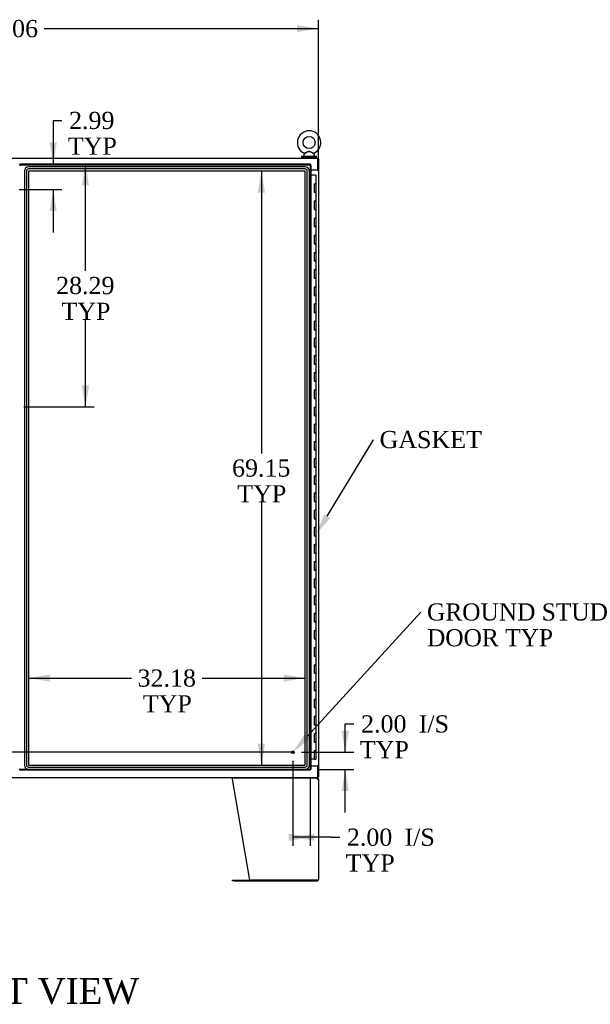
# Model space of a CAD drawing. Header units: inches. Extents: x 2 to 538, y -2 to 358.
# Tile 20 of 43: x 153 to 219, y 123 to 237. Entities that reach past the tile are written whole.
import ezdxf
from ezdxf import colors
from ezdxf.entities.mleader import LeaderData, LeaderLine
from ezdxf.enums import TextEntityAlignment as Align
from ezdxf.lldxf.tags import DXFTag
from ezdxf.math import Vec2, Vec3

# ---------------------------------------------------------------- set-up
doc = ezdxf.new("R2010")
doc.units = ezdxf.units.IN
doc.header["$MEASUREMENT"] = 0
for name, color, linetype in [('COM50677-1', 7, 'Continuous'), ('COM55595-3', 7, 'Continuous'), ('COM55602-2', 7, 'Continuous'), ('COM55607-2', 7, 'Continuous'), ('COM70112-4', 7, 'Continuous'), ('COM70220', 7, 'Continuous'), ('COM71182-2', 7, 'Continuous'), ('COM71183-4', 7, 'Continuous'), ('Default', 7, 'Continuous'), ('SCS86415', 7, 'Continuous'), ('STD26258', 7, 'Continuous'), ('WAF25377', 7, 'Continuous'), ('WAM254785', 7, 'Continuous')]:
    doc.layers.add(name, color=color, linetype=linetype)
doc.styles.add('SEACAD_Times_New_Roman', font='times.ttf')
tags = doc.linetypes.add('CENTER2', pattern=[1.125, 0.75, -0.125, 0.125, -0.125]).pattern_tags.tags
tags[10:11] = [DXFTag(74, 4), DXFTag(75, 0), DXFTag(340, '0'), DXFTag(46, 0.0), DXFTag(50, 0.0), DXFTag(44, 0.0), DXFTag(45, 0.0)]
tags[8:9] = [DXFTag(74, 4), DXFTag(75, 0), DXFTag(340, '0'), DXFTag(46, 0.0), DXFTag(50, 0.0), DXFTag(44, 0.0), DXFTag(45, 0.0)]
tags[6:7] = [DXFTag(74, 4), DXFTag(75, 0), DXFTag(340, '0'), DXFTag(46, 0.0), DXFTag(50, 0.0), DXFTag(44, 0.0), DXFTag(45, 0.0)]
tags[4:5] = [DXFTag(74, 4), DXFTag(75, 0), DXFTag(340, '0'), DXFTag(46, 0.0), DXFTag(50, 0.0), DXFTag(44, 0.0), DXFTag(45, 0.0)]
tags = doc.linetypes.add('HIDDEN2', pattern=[0.1875, 0.125, -0.0625]).pattern_tags.tags
tags[6:7] = [DXFTag(74, 4), DXFTag(75, 0), DXFTag(340, '0'), DXFTag(46, 0.0), DXFTag(50, 0.0), DXFTag(44, 0.0), DXFTag(45, 0.0)]
tags[4:5] = [DXFTag(74, 4), DXFTag(75, 0), DXFTag(340, '0'), DXFTag(46, 0.0), DXFTag(50, 0.0), DXFTag(44, 0.0), DXFTag(45, 0.0)]
doc.dimstyles.new('HAMMOND_(STH_-_540x360)', dxfattribs={"dimtxt": 2, "dimasz": 2.5, "dimexe": 1, "dimexo": 1, "dimgap": 0.5, "dimtad": 0, "dimtih": 1, "dimtoh": 1, "dimzin": 0, "dimdsep": 46, "dimtxsty": 'SEACAD_Times_New_Roman', "dimblk1": '_SE_FILLED', "dimblk2": '_SE_FILLED', "dimsah": 1, "dimcen": 1, "dimadec": 0, "dimazin": 0, "dimtfac": 0.8, "dimtofl": 0, "dimtmove": 0, "dimatfit": 3, "dimfxl": 0, "dimtolj": 1, "dimtzin": 0, "dimarcsym": 0})

# ---------------------------------------------------------------- blocks, each defined once
blk = doc.blocks.new('SEANNOT_GROUP3')
at = {"layer": 'Default', "color": 7, "linetype": 'CENTER2'}
blk.add_line((184.86, 152.19), (118.6, 152.19), dxfattribs=at)
blk = doc.blocks.new('DMBLK3144')
at = {"layer": 'Default', "linetype": 'Continuous'}
for points in [[(191.29, 154.69), (190.46, 154.69), (190.88, 152.19)], [(191.29, 147.69), (190.88, 150.19), (190.46, 147.69)]]:
    blk.add_hatch(color=7, dxfattribs=at).paths.add_polyline_path(points)
at = {"layer": 'Default', "color": 7, "linetype": 'Continuous'}
for p, q in [((190.88, 155.49), (191.88, 155.49)), ((190.88, 152.19), (190.88, 155.49)), ((185.79, 152.19), (191.88, 152.19)), ((187.89, 150.19), (191.88, 150.19)), ((190.88, 145.19), (190.88, 150.19))]:
    blk.add_line(p, q, dxfattribs=at)
at = {"layer": 'Default', "color": 7, "linetype": 'Continuous', "style": 'SEACAD_Times_New_Roman'}
for s, p in [('2.00', (192.72, 156.49)), ('I/S', (199.43, 156.49)), ('TYP', (192.58, 153.49))]:
    blk.add_text(s, height=2, dxfattribs=at).set_placement(p, align=Align.TOP_LEFT)
blk = doc.blocks.new('_SE_FILLED')
at = {"color": 0}
blk.add_line((0, 0), (-1, 0), dxfattribs=at)
blk.add_solid([(0, 0), (-1, -0.1665), (-1, 0.1665), (0, 0)], dxfattribs=at)
blk = doc.blocks.new('DMBLK3145')
at = {"layer": 'Default', "linetype": 'Continuous'}
for points in [[(184.29, 141.88), (186.79, 142.3), (184.29, 142.72)], [(187.29, 141.88), (187.29, 142.72), (184.79, 142.3)]]:
    blk.add_hatch(color=7, dxfattribs=at).paths.add_polyline_path(points)
at = {"layer": 'Default', "color": 7, "linetype": 'Continuous'}
for p, q in [((184.79, 151.19), (184.79, 141.3)), ((186.79, 149.12), (186.79, 141.3)), ((189.23, 142.3), (184.79, 142.3)), ((189.23, 142.3), (190.23, 142.3))]:
    blk.add_line(p, q, dxfattribs=at)
at = {"layer": 'Default', "color": 7, "linetype": 'Continuous', "style": 'SEACAD_Times_New_Roman'}
for s, p in [('2.00', (191.07, 143.3)), ('I/S', (197.78, 143.3)), ('TYP', (190.93, 140.3))]:
    blk.add_text(s, height=2, dxfattribs=at).set_placement(p, align=Align.TOP_LEFT)
blk = doc.blocks.new('DMBLK3153')
at = {"layer": 'Default', "linetype": 'Continuous'}
for points in [[(118.2, 236.86), (115.7, 236.44), (118.2, 236.02)], [(185.26, 236.86), (185.26, 236.02), (187.76, 236.44)]]:
    blk.add_hatch(color=7, dxfattribs=at).paths.add_polyline_path(points)
at = {"layer": 'Default', "color": 7, "linetype": 'Continuous'}
for p, q in [((115.7, 220.97), (115.7, 237.44)), ((187.76, 220.97), (187.76, 237.44)), ((115.7, 236.44), (147.62, 236.44)), ((155.84, 236.44), (187.76, 236.44))]:
    blk.add_line(p, q, dxfattribs=at)
at = {"layer": 'Default', "color": 7, "linetype": 'Continuous', "style": 'SEACAD_Times_New_Roman'}
blk.add_text('72.06', height=2, dxfattribs=at).set_placement((148.32, 237.44), align=Align.TOP_LEFT)
blk = doc.blocks.new('DMBLK3156')
at = {"layer": 'Default', "linetype": 'Continuous'}
for points in [[(157.3, 223.18), (156.47, 223.18), (156.89, 220.68)], [(157.3, 215.19), (156.89, 217.69), (156.47, 215.19)]]:
    blk.add_hatch(color=7, dxfattribs=at).paths.add_polyline_path(points)
at = {"layer": 'Default', "color": 7, "linetype": 'Continuous'}
for p, q in [((156.89, 225.75), (157.89, 225.75)), ((156.89, 225.75), (156.89, 220.68)), ((152.91, 217.69), (157.89, 217.69)), ((156.89, 217.69), (156.89, 212.69))]:
    blk.add_line(p, q, dxfattribs=at)
at = {"layer": 'Default', "color": 7, "linetype": 'Continuous', "style": 'SEACAD_Times_New_Roman'}
for s, p in [('2.99', (158.73, 226.75)), ('TYP', (158.59, 223.75))]:
    blk.add_text(s, height=2, dxfattribs=at).set_placement(p, align=Align.TOP_LEFT)
blk = doc.blocks.new('DMBLK3157')
at = {"layer": 'Default', "linetype": 'Continuous'}
for points in [[(161.05, 218.18), (160.64, 220.68), (160.22, 218.18)], [(161.05, 194.89), (160.22, 194.89), (160.64, 192.39)]]:
    blk.add_hatch(color=7, dxfattribs=at).paths.add_polyline_path(points)
at = {"layer": 'Default', "color": 7, "linetype": 'Continuous'}
for p, q in [((160.64, 208.23), (160.64, 220.68)), ((160.64, 192.39), (160.64, 202.53)), ((153.48, 192.39), (161.64, 192.39))]:
    blk.add_line(p, q, dxfattribs=at)
at = {"layer": 'Default', "color": 7, "linetype": 'Continuous', "style": 'SEACAD_Times_New_Roman'}
for s, p in [('28.29', (157.22, 207.53)), ('TYP', (157.84, 204.53))]:
    blk.add_text(s, height=2, dxfattribs=at).set_placement(p, align=Align.TOP_LEFT)
blk = doc.blocks.new('DMBLK3167')
at = {"layer": 'Default', "linetype": 'Continuous'}
for points in [[(180.69, 217.35), (181.53, 217.35), (181.11, 219.85)], [(180.69, 153.2), (181.11, 150.7), (181.53, 153.2)]]:
    blk.add_hatch(color=7, dxfattribs=at).paths.add_polyline_path(points)
at = {"layer": 'Default', "color": 7, "linetype": 'Continuous'}
for p, q in [((181.11, 219.85), (181.11, 186.98)), ((181.11, 181.28), (181.11, 150.7))]:
    blk.add_line(p, q, dxfattribs=at)
at = {"layer": 'Default', "color": 7, "linetype": 'Continuous', "style": 'SEACAD_Times_New_Roman'}
for s, p in [('69.15', (177.7, 186.28)), ('TYP', (178.31, 183.28))]:
    blk.add_text(s, height=2, dxfattribs=at).set_placement(p, align=Align.TOP_LEFT)
blk = doc.blocks.new('DMBLK3168')
at = {"layer": 'Default', "linetype": 'Continuous'}
for points in [[(156.52, 161.25), (154.02, 160.83), (156.52, 160.41)], [(183.7, 161.25), (183.7, 160.41), (186.2, 160.83)]]:
    blk.add_hatch(color=7, dxfattribs=at).paths.add_polyline_path(points)
at = {"layer": 'Default', "color": 7, "linetype": 'Continuous'}
for p, q in [((154.02, 160.83), (166, 160.83)), ((174.22, 160.83), (186.2, 160.83))]:
    blk.add_line(p, q, dxfattribs=at)
at = {"layer": 'Default', "color": 7, "linetype": 'Continuous', "style": 'SEACAD_Times_New_Roman'}
for s, p in [('32.18', (166.7, 161.83)), ('TYP', (167.32, 158.83))]:
    blk.add_text(s, height=2, dxfattribs=at).set_placement(p, align=Align.TOP_LEFT)

msp = doc.modelspace()

# ---------------------------------------------------------------- linework, layer by layer
at = {"layer": 'COM50677-1', "color": 7, "linetype": 'Continuous'}
msp.add_line((187.543, 219.996), (187.543, 219.966), dxfattribs=at)
at = {"layer": 'COM55595-3', "color": 7, "linetype": 'Continuous'}
for p, q in [((152.983, 220.678), (186.793, 220.678)), ((152.983, 220.678), (152.983, 220.622)), ((152.983, 220.584), (152.983, 220.622)), ((153.031, 220.536), (152.983, 220.584)), ((153.03, 220.536), (153.031, 220.535)), ((153.031, 220.535), (153.031, 220.536)), ((153.031, 220.536), (153.031, 220.536)), ((153.031, 220.535), (153.031, 220.535)), ((186.745, 220.536), (186.793, 220.583)), ((186.745, 220.536), (186.745, 220.535)), ((186.745, 220.535), (186.745, 220.536)), ((186.745, 220.536), (186.745, 220.536)), ((186.745, 220.535), (186.745, 220.535)), ((186.793, 220.678), (186.793, 220.622)), ((186.793, 220.584), (186.793, 220.622)), ((186.793, 220.583), (186.832, 220.583)), ((186.888, 220.583), (186.832, 220.583)), ((186.888, 220.583), (186.888, 150.186)), ((153.03, 150.234), (152.983, 150.186)), ((152.983, 150.186), (152.983, 150.147)), ((153.031, 150.234), (153.03, 150.234)), ((153.031, 150.234), (153.031, 150.234)), ((153.031, 150.234), (153.031, 150.234)), ((153.031, 150.234), (153.031, 150.234)), ((186.745, 150.234), (186.745, 150.234)), ((186.745, 150.234), (186.745, 150.234)), ((186.745, 150.234), (186.793, 150.186)), ((186.745, 150.234), (186.745, 150.234)), ((186.745, 150.234), (186.745, 150.234)), ((186.793, 150.186), (186.793, 150.147)), ((186.793, 150.186), (186.832, 150.186)), ((186.888, 150.186), (186.832, 150.186)), ((152.983, 150.091), (152.983, 150.147)), ((186.793, 150.091), (152.983, 150.091)), ((186.793, 150.091), (186.793, 150.147))]:
    msp.add_line(p, q, dxfattribs=at)
at = {"layer": 'COM55595-3', "color": 7, "linetype": 'HIDDEN2'}
for p, q in [((152.983, 220.583), (186.793, 220.583)), ((186.793, 220.583), (186.793, 150.187)), ((186.793, 150.186), (152.983, 150.186))]:
    msp.add_line(p, q, dxfattribs=at)
at = {"layer": 'COM55595-3', "color": 7, "linetype": 'Continuous'}
for centre, start, end in [((153.512, 221.513), 238.56128, 243.76327), ((152.053, 220.054), 26.23673, 31.43872), ((187.723, 220.054), 148.56128, 153.76327), ((186.263, 221.513), 296.23673, 301.43872), ((153.512, 149.256), 116.23673, 121.43872), ((152.053, 150.716), 328.56128, 333.76327), ((187.723, 150.716), 206.23673, 211.43872), ((186.263, 149.256), 58.56128, 63.76327)]:
    msp.add_arc(centre, 1.09, start, end, dxfattribs=at)
at = {"layer": 'COM55602-2', "color": 7, "linetype": 'Continuous'}
for p, q in [((177.763, 149.073), (177.763, 149.161)), ((179.763, 137.311), (177.763, 149.073)), ((177.774, 149.216), (187.562, 149.216)), ((187.62, 149.121), (187.62, 149.216)), ((187.62, 149.161), (187.62, 149.073)), ((187.62, 149.073), (187.763, 149.073)), ((187.62, 149.073), (187.62, 149.073)), ((187.658, 149.103), (187.733, 149.161)), ((187.763, 149.073), (187.763, 137.359)), ((177.763, 137.216), (177.763, 137.311)), ((177.763, 137.311), (177.983, 137.311)), ((177.983, 137.216), (177.763, 137.216)), ((177.983, 137.311), (187.62, 137.311)), ((177.983, 137.216), (187.62, 137.216)), ((187.62, 137.311), (179.763, 137.311)), ((187.62, 137.311), (187.755, 137.311)), ((187.755, 137.311), (187.62, 137.311))]:
    msp.add_line(p, q, dxfattribs=at)
for centre, radius, start, end in [((187.62, 149.073), 0.143, 37.58384, 90), ((187.62, 149.073), 0.048, 37.58398, 89.99986), ((187.62, 149.073), 0.048, 0, 37.58384), ((187.62, 149.073), 0.143, 0, 37.58384), ((187.62, 137.359), 0.143, 270, 340.38706), ((187.62, 137.359), 0.143, 340.38706, 0)]:
    msp.add_arc(centre, radius, start, end, dxfattribs=at)
msp.add_ellipse((187.62, 137.359), major_axis=(-0.143, 0), ratio=0.9983596, start_param=2.7992823, end_param=3.1415927, dxfattribs=at)
for points in [[(177.763, 149.161), (177.765, 149.178), (177.766, 149.192), (177.77, 149.211), (177.772, 149.216), (177.774, 149.216)], [(187.562, 149.216), (187.572, 149.216), (187.581, 149.211), (187.601, 149.192), (187.61, 149.178), (187.62, 149.161)]]:
    msp.add_open_spline(points, degree=3, knots=[0, 0, 0, 0, 0.5, 0.5, 1, 1, 1, 1], dxfattribs=at)
at = {"layer": 'COM55607-2', "color": 7, "linetype": 'Continuous'}
for p, q in [((187.363, 219.384), (186.888, 219.384)), ((187.363, 219.384), (187.48, 219.384)), ((187.48, 218.384), (187.48, 219.384)), ((187.246, 218.384), (187.246, 217.384)), ((187.246, 218.384), (187.363, 218.384)), ((187.48, 218.384), (187.363, 218.384)), ((187.363, 218.384), (187.48, 218.384)), ((187.48, 217.384), (187.48, 218.384)), ((187.246, 217.384), (187.363, 217.384)), ((187.48, 217.384), (187.363, 217.384)), ((187.363, 217.384), (187.48, 217.384)), ((187.48, 216.384), (187.48, 217.384)), ((187.246, 216.384), (187.246, 215.384)), ((187.246, 216.384), (187.363, 216.384)), ((187.48, 216.384), (187.363, 216.384)), ((187.363, 216.384), (187.48, 216.384)), ((187.48, 215.384), (187.48, 216.384)), ((187.246, 215.384), (187.363, 215.384)), ((187.246, 214.384), (187.246, 213.384)), ((187.246, 214.384), (187.363, 214.384)), ((187.48, 215.384), (187.363, 215.384)), ((187.363, 215.384), (187.48, 215.384)), ((187.48, 214.384), (187.363, 214.384)), ((187.363, 214.384), (187.48, 214.384)), ((187.48, 214.384), (187.48, 215.384)), ((187.48, 213.384), (187.48, 214.384)), ((187.246, 213.384), (187.363, 213.384)), ((187.48, 213.384), (187.363, 213.384)), ((187.363, 213.384), (187.48, 213.384)), ((187.48, 212.384), (187.48, 213.384)), ((187.246, 212.384), (187.246, 211.384)), ((187.246, 212.384), (187.363, 212.384)), ((187.48, 212.384), (187.363, 212.384)), ((187.363, 212.384), (187.48, 212.384)), ((187.48, 211.384), (187.48, 212.384)), ((187.246, 211.384), (187.363, 211.384)), ((187.48, 211.384), (187.363, 211.384)), ((187.363, 211.384), (187.48, 211.384)), ((187.48, 210.384), (187.48, 211.384)), ((187.246, 210.384), (187.246, 209.384)), ((187.246, 210.384), (187.363, 210.384)), ((187.48, 210.384), (187.363, 210.384)), ((187.363, 210.384), (187.48, 210.384)), ((187.48, 209.384), (187.48, 210.384)), ((187.246, 209.384), (187.363, 209.384)), ((187.48, 209.384), (187.363, 209.384)), ((187.363, 209.384), (187.48, 209.384)), ((187.48, 208.384), (187.48, 209.384)), ((187.246, 208.384), (187.246, 207.384)), ((187.246, 208.384), (187.363, 208.384)), ((187.48, 208.384), (187.363, 208.384)), ((187.363, 208.384), (187.48, 208.384)), ((187.48, 207.384), (187.48, 208.384)), ((187.246, 207.384), (187.363, 207.384)), ((187.246, 206.384), (187.246, 205.384)), ((187.246, 206.384), (187.363, 206.384)), ((187.48, 207.384), (187.363, 207.384)), ((187.363, 207.384), (187.48, 207.384)), ((187.48, 206.384), (187.363, 206.384)), ((187.363, 206.384), (187.48, 206.384)), ((187.48, 206.384), (187.48, 207.384)), ((187.48, 205.384), (187.48, 206.384)), ((187.246, 205.384), (187.363, 205.384)), ((187.48, 205.384), (187.363, 205.384)), ((187.363, 205.384), (187.48, 205.384)), ((187.48, 204.384), (187.48, 205.384)), ((187.246, 204.384), (187.246, 203.384)), ((187.246, 204.384), (187.363, 204.384)), ((187.48, 204.384), (187.363, 204.384)), ((187.363, 204.384), (187.48, 204.384)), ((187.48, 203.384), (187.48, 204.384)), ((187.246, 203.384), (187.363, 203.384)), ((187.48, 203.384), (187.363, 203.384)), ((187.363, 203.384), (187.48, 203.384)), ((187.48, 202.384), (187.48, 203.384)), ((187.246, 202.384), (187.246, 201.384)), ((187.246, 202.384), (187.363, 202.384)), ((187.48, 202.384), (187.363, 202.384)), ((187.363, 202.384), (187.48, 202.384)), ((187.48, 201.384), (187.48, 202.384)), ((187.246, 201.384), (187.363, 201.384)), ((187.48, 201.384), (187.363, 201.384)), ((187.363, 201.384), (187.48, 201.384)), ((187.48, 200.384), (187.48, 201.384)), ((187.246, 200.384), (187.246, 199.384)), ((187.246, 200.384), (187.363, 200.384)), ((187.48, 200.384), (187.363, 200.384)), ((187.363, 200.384), (187.48, 200.384)), ((187.48, 199.384), (187.48, 200.384)), ((187.246, 199.384), (187.363, 199.384)), ((187.246, 198.384), (187.246, 197.384)), ((187.246, 198.384), (187.363, 198.384)), ((187.48, 199.384), (187.363, 199.384)), ((187.363, 199.384), (187.48, 199.384)), ((187.48, 198.384), (187.363, 198.384)), ((187.363, 198.384), (187.48, 198.384)), ((187.48, 198.384), (187.48, 199.384)), ((187.48, 197.384), (187.48, 198.384)), ((187.246, 197.384), (187.363, 197.384)), ((187.48, 197.384), (187.363, 197.384)), ((187.363, 197.384), (187.48, 197.384)), ((187.48, 196.384), (187.48, 197.384)), ((187.246, 196.384), (187.246, 195.384)), ((187.246, 196.384), (187.363, 196.384)), ((187.48, 196.384), (187.363, 196.384)), ((187.363, 196.384), (187.48, 196.384)), ((187.48, 195.384), (187.48, 196.384)), ((187.246, 195.384), (187.363, 195.384)), ((187.48, 195.384), (187.363, 195.384)), ((187.363, 195.384), (187.48, 195.384)), ((187.48, 194.384), (187.48, 195.384)), ((187.246, 194.384), (187.246, 193.384)), ((187.246, 194.384), (187.363, 194.384)), ((187.48, 194.384), (187.363, 194.384)), ((187.363, 194.384), (187.48, 194.384)), ((187.48, 193.384), (187.48, 194.384)), ((187.246, 193.384), (187.363, 193.384)), ((187.48, 193.384), (187.363, 193.384)), ((187.363, 193.384), (187.48, 193.384)), ((187.48, 192.384), (187.48, 193.384)), ((187.246, 192.384), (187.246, 191.384)), ((187.246, 192.384), (187.363, 192.384)), ((187.48, 192.384), (187.363, 192.384)), ((187.363, 192.384), (187.48, 192.384)), ((187.48, 191.384), (187.48, 192.384)), ((187.246, 191.384), (187.363, 191.384)), ((187.246, 190.384), (187.246, 189.384)), ((187.246, 190.384), (187.363, 190.384)), ((187.48, 191.384), (187.363, 191.384)), ((187.363, 191.384), (187.48, 191.384)), ((187.48, 190.384), (187.363, 190.384)), ((187.363, 190.384), (187.48, 190.384)), ((187.48, 190.384), (187.48, 191.384)), ((187.48, 189.384), (187.48, 190.384)), ((187.246, 189.384), (187.363, 189.384)), ((187.48, 189.384), (187.363, 189.384)), ((187.363, 189.384), (187.48, 189.384)), ((187.48, 188.384), (187.48, 189.384)), ((187.246, 188.384), (187.246, 187.384)), ((187.246, 188.384), (187.363, 188.384)), ((187.48, 188.384), (187.363, 188.384)), ((187.363, 188.384), (187.48, 188.384)), ((187.48, 187.384), (187.48, 188.384)), ((187.246, 187.384), (187.363, 187.384)), ((187.48, 187.384), (187.363, 187.384)), ((187.363, 187.384), (187.48, 187.384)), ((187.48, 186.384), (187.48, 187.384)), ((187.246, 186.384), (187.246, 185.384)), ((187.246, 186.384), (187.363, 186.384)), ((187.48, 186.384), (187.363, 186.384)), ((187.363, 186.384), (187.48, 186.384)), ((187.48, 185.384), (187.48, 186.384)), ((187.246, 185.384), (187.363, 185.384)), ((187.48, 185.384), (187.363, 185.384)), ((187.363, 185.384), (187.48, 185.384)), ((187.48, 184.384), (187.48, 185.384)), ((187.246, 184.384), (187.246, 183.384)), ((187.246, 184.384), (187.363, 184.384)), ((187.48, 184.384), (187.363, 184.384)), ((187.363, 184.384), (187.48, 184.384)), ((187.48, 183.384), (187.48, 184.384)), ((187.246, 183.384), (187.363, 183.384)), ((187.246, 182.384), (187.246, 181.384)), ((187.246, 182.384), (187.363, 182.384)), ((187.48, 183.384), (187.363, 183.384)), ((187.363, 183.384), (187.48, 183.384)), ((187.48, 182.384), (187.363, 182.384)), ((187.363, 182.384), (187.48, 182.384)), ((187.48, 182.384), (187.48, 183.384)), ((187.48, 181.384), (187.48, 182.384)), ((187.246, 181.384), (187.363, 181.384)), ((187.48, 181.384), (187.363, 181.384)), ((187.363, 181.384), (187.48, 181.384)), ((187.48, 180.384), (187.48, 181.384)), ((187.246, 180.384), (187.246, 179.384)), ((187.246, 180.384), (187.363, 180.384)), ((187.48, 180.384), (187.363, 180.384)), ((187.363, 180.384), (187.48, 180.384)), ((187.48, 179.384), (187.48, 180.384)), ((187.246, 179.384), (187.363, 179.384)), ((187.48, 179.384), (187.363, 179.384)), ((187.363, 179.384), (187.48, 179.384)), ((187.48, 178.384), (187.48, 179.384)), ((187.246, 178.384), (187.246, 177.384)), ((187.246, 178.384), (187.363, 178.384)), ((187.48, 178.384), (187.363, 178.384)), ((187.363, 178.384), (187.48, 178.384)), ((187.48, 177.384), (187.48, 178.384)), ((187.246, 177.384), (187.363, 177.384)), ((187.48, 177.384), (187.363, 177.384)), ((187.363, 177.384), (187.48, 177.384)), ((187.48, 176.384), (187.48, 177.384)), ((187.246, 176.384), (187.246, 175.384)), ((187.246, 176.384), (187.363, 176.384)), ((187.246, 175.384), (187.363, 175.384)), ((187.48, 176.384), (187.363, 176.384)), ((187.363, 176.384), (187.48, 176.384)), ((187.48, 175.384), (187.363, 175.384)), ((187.363, 175.384), (187.48, 175.384)), ((187.48, 175.384), (187.48, 176.384)), ((187.48, 174.384), (187.48, 175.384)), ((187.246, 174.384), (187.246, 173.384)), ((187.246, 174.384), (187.363, 174.384)), ((187.48, 174.384), (187.363, 174.384)), ((187.363, 174.384), (187.48, 174.384)), ((187.48, 173.384), (187.48, 174.384)), ((187.246, 173.384), (187.363, 173.384)), ((187.48, 173.384), (187.363, 173.384)), ((187.363, 173.384), (187.48, 173.384)), ((187.48, 172.384), (187.48, 173.384)), ((187.246, 172.384), (187.246, 171.384)), ((187.246, 172.384), (187.363, 172.384)), ((187.48, 172.384), (187.363, 172.384)), ((187.363, 172.384), (187.48, 172.384)), ((187.48, 171.384), (187.48, 172.384)), ((187.246, 171.384), (187.363, 171.384)), ((187.48, 171.384), (187.363, 171.384)), ((187.363, 171.384), (187.48, 171.384)), ((187.48, 170.384), (187.48, 171.384)), ((187.246, 170.384), (187.246, 169.384)), ((187.246, 170.384), (187.363, 170.384)), ((187.48, 170.384), (187.363, 170.384)), ((187.363, 170.384), (187.48, 170.384)), ((187.48, 169.384), (187.48, 170.384)), ((187.246, 169.384), (187.363, 169.384)), ((187.48, 169.384), (187.363, 169.384)), ((187.363, 169.384), (187.48, 169.384)), ((187.48, 168.384), (187.48, 169.384)), ((187.246, 168.384), (187.246, 167.384)), ((187.246, 168.384), (187.363, 168.384)), ((187.246, 167.384), (187.363, 167.384)), ((187.48, 168.384), (187.363, 168.384)), ((187.363, 168.384), (187.48, 168.384)), ((187.48, 167.384), (187.363, 167.384)), ((187.363, 167.384), (187.48, 167.384)), ((187.48, 167.384), (187.48, 168.384)), ((187.48, 166.384), (187.48, 167.384)), ((187.246, 166.384), (187.246, 165.384)), ((187.246, 166.384), (187.363, 166.384)), ((187.48, 166.384), (187.363, 166.384)), ((187.363, 166.384), (187.48, 166.384)), ((187.48, 165.384), (187.48, 166.384)), ((187.246, 165.384), (187.363, 165.384)), ((187.48, 165.384), (187.363, 165.384)), ((187.363, 165.384), (187.48, 165.384)), ((187.48, 164.384), (187.48, 165.384)), ((187.246, 164.384), (187.246, 163.384)), ((187.246, 164.384), (187.363, 164.384)), ((187.48, 164.384), (187.363, 164.384)), ((187.363, 164.384), (187.48, 164.384)), ((187.48, 163.384), (187.48, 164.384)), ((187.246, 163.384), (187.363, 163.384)), ((187.48, 163.384), (187.363, 163.384)), ((187.363, 163.384), (187.48, 163.384)), ((187.48, 162.384), (187.48, 163.384)), ((187.246, 162.384), (187.246, 161.384)), ((187.246, 162.384), (187.363, 162.384)), ((187.48, 162.384), (187.363, 162.384)), ((187.363, 162.384), (187.48, 162.384)), ((187.48, 161.384), (187.48, 162.384)), ((187.246, 161.384), (187.363, 161.384)), ((187.48, 161.384), (187.363, 161.384)), ((187.363, 161.384), (187.48, 161.384)), ((187.48, 160.384), (187.48, 161.384)), ((187.246, 160.384), (187.246, 159.384)), ((187.246, 160.384), (187.363, 160.384)), ((187.246, 159.384), (187.363, 159.384)), ((187.48, 160.384), (187.363, 160.384)), ((187.363, 160.384), (187.48, 160.384)), ((187.48, 159.384), (187.363, 159.384)), ((187.363, 159.384), (187.48, 159.384)), ((187.48, 159.384), (187.48, 160.384)), ((187.48, 158.384), (187.48, 159.384)), ((187.246, 158.384), (187.246, 157.384)), ((187.246, 158.384), (187.363, 158.384)), ((187.48, 158.384), (187.363, 158.384)), ((187.363, 158.384), (187.48, 158.384)), ((187.48, 157.384), (187.48, 158.384)), ((187.246, 157.384), (187.363, 157.384)), ((187.48, 157.384), (187.363, 157.384)), ((187.363, 157.384), (187.48, 157.384)), ((187.48, 156.384), (187.48, 157.384)), ((187.246, 156.384), (187.246, 155.384)), ((187.246, 156.384), (187.363, 156.384)), ((187.48, 156.384), (187.363, 156.384)), ((187.363, 156.384), (187.48, 156.384)), ((187.48, 155.384), (187.48, 156.384)), ((187.246, 155.384), (187.363, 155.384)), ((187.48, 155.384), (187.363, 155.384)), ((187.363, 155.384), (187.48, 155.384)), ((187.48, 154.384), (187.48, 155.384)), ((187.246, 154.384), (187.246, 153.384)), ((187.246, 154.384), (187.363, 154.384)), ((187.48, 154.384), (187.363, 154.384)), ((187.363, 154.384), (187.48, 154.384)), ((187.48, 153.384), (187.48, 154.384)), ((187.246, 153.384), (187.363, 153.384)), ((187.48, 153.384), (187.363, 153.384)), ((187.363, 153.384), (187.48, 153.384)), ((187.48, 152.384), (187.48, 153.384)), ((187.246, 151.384), (186.888, 151.384)), ((187.246, 152.384), (187.246, 151.384)), ((187.246, 152.384), (187.363, 152.384)), ((187.48, 151.384), (187.246, 151.384)), ((187.3, 151.349), (187.3, 151.375)), ((187.3, 151.375), (187.35, 151.375)), ((187.35, 151.349), (187.3, 151.349)), ((187.313, 151.384), (187.313, 151.375)), ((187.375, 151.375), (187.35, 151.375)), ((187.375, 151.349), (187.35, 151.349)), ((187.48, 152.384), (187.363, 152.384)), ((187.363, 152.384), (187.48, 152.384)), ((187.375, 151.375), (187.425, 151.375)), ((187.425, 151.349), (187.375, 151.349)), ((187.413, 151.375), (187.413, 151.384)), ((187.425, 151.375), (187.425, 151.349)), ((187.48, 151.384), (187.48, 152.384))]:
    msp.add_line(p, q, dxfattribs=at)
at = {"layer": 'COM70112-4', "color": 7, "linetype": 'Continuous'}
for p, q in [((115.795, 221.341), (187.668, 221.341)), ((187.668, 221.198), (187.668, 221.341)), ((187.668, 219.996), (187.668, 221.198)), ((186.888, 219.996), (187.668, 219.996))]:
    msp.add_line(p, q, dxfattribs=at)
at = {"layer": 'COM70220', "color": 7, "linetype": 'HIDDEN2'}
for p, q in [((186.201, 220.352), (154.023, 220.352)), ((186.201, 220.351), (154.023, 220.351)), ((186.201, 220.102), (154.023, 220.102)), ((153.523, 219.852), (153.523, 150.705)), ((153.524, 219.852), (153.524, 150.705)), ((153.773, 219.852), (153.773, 150.705)), ((154.022, 219.852), (154.022, 150.705)), ((186.201, 219.853), (154.023, 219.853)), ((154.023, 219.852), (154.023, 150.705)), ((186.201, 219.852), (154.023, 219.852)), ((186.201, 150.705), (186.201, 219.852)), ((186.202, 150.705), (186.202, 219.852)), ((186.451, 150.705), (186.451, 219.852)), ((186.7, 150.705), (186.7, 219.852)), ((186.701, 150.705), (186.701, 219.852)), ((154.023, 150.705), (186.201, 150.705)), ((154.023, 150.704), (186.201, 150.704)), ((154.023, 150.455), (186.201, 150.455)), ((154.023, 150.206), (186.201, 150.206)), ((154.023, 150.205), (186.201, 150.205))]:
    msp.add_line(p, q, dxfattribs=at)
for centre, radius, start, end in [((154.023, 219.852), 0.5, 90, 180), ((154.023, 219.852), 0.499, 90, 180), ((154.023, 219.852), 0.25, 90, 180), ((186.201, 219.852), 0.5, 0, 90), ((186.201, 219.852), 0.499, 0, 90), ((186.201, 219.852), 0.25, 0, 90), ((154.023, 219.852), 0.001, 90, 180), ((186.201, 219.852), 0.001, 0, 90), ((154.023, 150.705), 0.5, 180, 270), ((154.023, 150.705), 0.499, 180, 270), ((154.023, 150.705), 0.25, 180, 270), ((154.023, 150.705), 0.001, 180, 270), ((186.201, 150.705), 0.5, 270, 0), ((186.201, 150.705), 0.001, 270, 0), ((186.201, 150.705), 0.25, 270, 0), ((186.201, 150.705), 0.499, 270, 0)]:
    msp.add_arc(centre, radius, start, end, dxfattribs=at)
at = {"layer": 'COM71182-2', "color": 7, "linetype": 'Continuous'}
for p, q in [((187.668, 221.246), (187.763, 221.246)), ((187.763, 221.246), (187.763, 219.996)), ((187.62, 219.966), (186.888, 219.966)), ((187.62, 219.966), (187.763, 219.966)), ((187.668, 219.996), (187.763, 219.996)), ((187.668, 219.966), (187.668, 219.996)), ((187.763, 219.966), (187.763, 219.996)), ((187.763, 219.966), (187.763, 150.591)), ((186.888, 150.591), (187.62, 150.591)), ((187.763, 150.591), (187.62, 150.591)), ((187.668, 150.561), (187.668, 150.591)), ((187.668, 150.561), (187.763, 150.561)), ((187.763, 150.561), (187.763, 150.591)), ((187.763, 150.561), (187.763, 149.311)), ((187.668, 149.311), (187.763, 149.311))]:
    msp.add_line(p, q, dxfattribs=at)
at = {"layer": 'COM71183-4', "color": 7, "linetype": 'Continuous'}
for p, q in [((187.668, 150.561), (186.888, 150.561)), ((187.668, 149.359), (187.668, 150.561)), ((187.668, 149.216), (115.795, 149.216)), ((187.668, 149.216), (187.668, 149.359))]:
    msp.add_line(p, q, dxfattribs=at)
at = {"layer": 'SCS86415', "color": 7, "linetype": 'Continuous'}
for p, q in [((186.043, 221.761), (186.043, 221.641)), ((186.122, 221.877), (186.057, 221.799)), ((187.279, 221.799), (187.213, 221.879)), ((187.293, 221.641), (187.293, 221.761)), ((186.98, 219.966), (186.98, 219.996))]:
    msp.add_line(p, q, dxfattribs=at)
msp.add_circle((186.668, 223.171), 0.704, dxfattribs=at)
for centre, radius, start, end in [((186.668, 223.171), 1.367, 294.03107, 246.01887), ((186.103, 221.761), 0.06, 140.32138, 180), ((186.103, 221.641), 0.06, 180, 270), ((186.098, 221.895), 0.03, 297.89156, 117.70284), ((187.233, 221.641), 0.06, 270, 0), ((187.233, 221.761), 0.06, 0, 39.67862)]:
    msp.add_arc(centre, radius, start, end, dxfattribs=at)
for points, knots in [([(186.11, 221.923), (186.11, 221.923), (186.11, 221.923), (186.112, 221.924), (186.138, 221.936), (186.177, 221.956)], [0.933643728, 0.933643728, 0.933643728, 0.933643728, 0.9375, 0.9375, 1, 1, 1, 1]), ([(186.141, 221.887), (186.13, 221.881), (186.123, 221.877), (186.121, 221.876), (186.121, 221.876), (186.121, 221.876)], [0.032022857, 0.032022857, 0.032022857, 0.032022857, 0.0625, 0.0625, 0.068301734, 0.068301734, 0.068301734, 0.068301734]), ([(187.215, 221.876), (187.215, 221.876), (187.197, 221.886), (187.15, 221.911), (187.13, 221.923), (187.085, 221.947), (187.061, 221.961), (186.983, 222.004), (186.928, 222.036), (186.841, 222.08), (186.811, 222.094), (186.751, 222.117), (186.719, 222.125), (186.654, 222.13), (186.621, 222.126), (186.558, 222.108), (186.528, 222.095), (186.44, 222.053), (186.385, 222.022), (186.278, 221.963), (186.228, 221.935), (186.189, 221.914)], [0.5685641, 0.5685641, 0.5685641, 0.5685641, 0.625, 0.625, 0.65625, 0.65625, 0.6875, 0.6875, 0.75, 0.75, 0.78125, 0.78125, 0.8125, 0.8125, 0.84375, 0.84375, 0.875, 0.875, 0.9375, 0.9375, 1, 1, 1, 1]), ([(186.216, 221.975), (186.247, 221.99), (186.283, 222.008), (186.374, 222.053), (186.431, 222.081), (186.52, 222.117), (186.55, 222.127), (186.612, 222.143), (186.645, 222.147), (186.741, 222.145), (186.803, 222.123), (186.92, 222.073), (186.978, 222.045), (187.084, 221.992), (187.134, 221.968), (187.205, 221.933), (187.226, 221.923), (187.226, 221.923)], [0.01890016, 0.01890016, 0.01890016, 0.01890016, 0.0625, 0.0625, 0.125, 0.125, 0.15625, 0.15625, 0.1875, 0.1875, 0.25, 0.25, 0.3125, 0.3125, 0.375, 0.375, 0.43456808, 0.43456808, 0.43456808, 0.43456808])]:
    msp.add_open_spline(points, degree=3, knots=knots, dxfattribs=at)
at = {"layer": 'STD26258', "color": 7, "linetype": 'HIDDEN2'}
for radius in [0.156, 0.125, 0.0944]:
    msp.add_circle((184.793, 152.186), radius, dxfattribs=at)
at = {"layer": 'WAF25377', "color": 7, "linetype": 'Continuous'}
for p, q in [((185.793, 221.581), (187.543, 221.581)), ((185.793, 221.581), (185.793, 221.466)), ((185.793, 221.466), (187.543, 221.466)), ((187.543, 221.466), (187.543, 221.581))]:
    msp.add_line(p, q, dxfattribs=at)
at = {"layer": 'WAM254785', "color": 7, "linetype": 'Continuous'}
for p, q in [((185.918, 221.466), (185.918, 221.341)), ((187.418, 221.341), (187.418, 221.466))]:
    msp.add_line(p, q, dxfattribs=at)

# ---------------------------------------------------------------- block references
at = {"layer": 'Default'}
msp.add_blockref('SEANNOT_GROUP3', (0, 0), dxfattribs=at)

# ---------------------------------------------------------------- texts
at = {"layer": 'Default', "color": 7, "linetype": 'Continuous', "style": 'SEACAD_Times_New_Roman'}
msp.add_text('FRONT VIEW', height=3, dxfattribs=at).set_placement((139.077, 125.9), align=Align.TOP_LEFT)

# ---------------------------------------------------------------- dimensions: what is measured, and where the dimension line sits
at = {"layer": 'Default', "color": 7, "linetype": 'Continuous'}
for base, p1, p2, angle, text, picture, middle, dimtype in [((115.7, 236.44), (115.7, 219.966), (187.763, 219.966), 0, '\\A1;<>', 'DMBLK3153', (151.731, 236.44), 161), ((160.637, 220.678), (152.481, 192.385), (152.983, 220.678), 90, '\\A1;<>\\PTYP', 'DMBLK3157', (160.637, 206.532), 160), ((181.109, 219.853), (186.201, 219.853), (186.201, 150.704), 270, '\\A1;<>\\PTYP', 'DMBLK3167', (181.109, 185.279), 161), ((154.022, 160.829), (154.022, 150.705), (186.202, 150.705), 0, '\\A1;<>\\PTYP', 'DMBLK3168', (170.112, 160.829), 161)]:
    dim = msp.add_linear_dim(base=base, p1=p1, p2=p2, angle=angle, text=text, dimstyle='HAMMOND_(STH_-_540x360)', dxfattribs=at)
    dim.commit()
    dim.dimension.update_dxf_attribs({"geometry": picture, "text_midpoint": middle, "dimtype": dimtype})
for base, p1, p2, text, picture, middle in [((156.887, 217.686), (152.983, 220.678), (151.911, 217.686), '\\A1;<>\\PTYP', 'DMBLK3156', (157.887, 225.746)), ((190.876, 152.186), (186.888, 150.186), (184.793, 152.186), '\\A1;<> I/S\\PTYP', 'DMBLK3144', (191.876, 155.488))]:
    dim = msp.add_linear_dim(base=base, p1=p1, p2=p2, angle=90, text=text, dimstyle='HAMMOND_(STH_-_540x360)', override={"dimtmove": 1}, dxfattribs=at)
    dim.commit()
    dim.dimension.update_dxf_attribs({"geometry": picture, "text_midpoint": middle, "dimtype": 160})
dim = msp.add_linear_dim(base=(184.793, 142.301), p1=(186.793, 150.119), p2=(184.793, 152.186), text='\\A1;<> I/S\\PTYP', dimstyle='HAMMOND_(STH_-_540x360)', override={"dimtmove": 1}, dxfattribs=at)
dim.commit()
dim.dimension.update_dxf_attribs({"geometry": 'DMBLK3145', "text_midpoint": (190.229, 142.301), "dimtype": 160})

# ---------------------------------------------------------------- leaders
ml = msp.add_multileader_mtext('Standard', dxfattribs=at)
ml.set_content('{\\pxsm0.9;\\fTimes New Roman|b0||i0||c0|p34;\\W1.;GASKET\\P}', color=7)
ml.set_leader_properties()
ml.build(insert=Vec2(0, 0))
ml.multileader.update_dxf_attribs({"dogleg_length": 0, "arrow_head_size": 2.5})
ctx = ml.context
ctx.base_point, ctx.char_height, ctx.arrow_head_size, ctx.landing_gap_size = Vec3(194.784, 187.666), 2, 2.5, 0.7
notes = []
notes.append((ctx, [(0, (1, 1, 0), (194.174, 188.576), (1, 0), 0, [(0, [(187.48, 177.542)], 0, [])])]))
ctx.mtext.insert = Vec3(194.874, 189.598)
ml = msp.add_multileader_mtext('Standard', dxfattribs=at)
ml.set_content('{\\pxsm0.9;\\fTimes New Roman|b0||i0||c0|p34;\\W1.;GROUND STUD\\PDOOR TYP\\P}', color=7)
ml.set_leader_properties()
ml.build(insert=Vec2(0, 0))
ml.multileader.update_dxf_attribs({"dogleg_length": 0, "arrow_head_size": 2.5})
ctx = ml.context
ctx.base_point, ctx.char_height, ctx.arrow_head_size, ctx.landing_gap_size = Vec3(200.303, 167.592), 2, 2.5, 0.7
notes.append((ctx, [(0, (1, 1, 0), (199.693, 168.502), (1, 0), 0, [(0, [(184.766, 152.186)], 0, [])])]))
ctx.mtext.insert = Vec3(200.393, 169.524)
for ctx, leaders in notes:
    for number, flags, end, landing, length, lines in leaders:
        leader = LeaderData()
        leader.index, (leader.has_last_leader_line, leader.has_dogleg_vector, leader.attachment_direction) = number, flags
        leader.last_leader_point, leader.dogleg_vector, leader.dogleg_length = Vec3(end), Vec3(landing), length
        for number, points, colour, breaks in lines:
            line = LeaderLine()
            line.index, line.vertices, line.color, line.breaks = number, Vec3.list(points), colors.encode_raw_color(colour), breaks
            leader.lines.append(line)
        ctx.leaders.append(leader)

doc.saveas('drawing.dxf')
